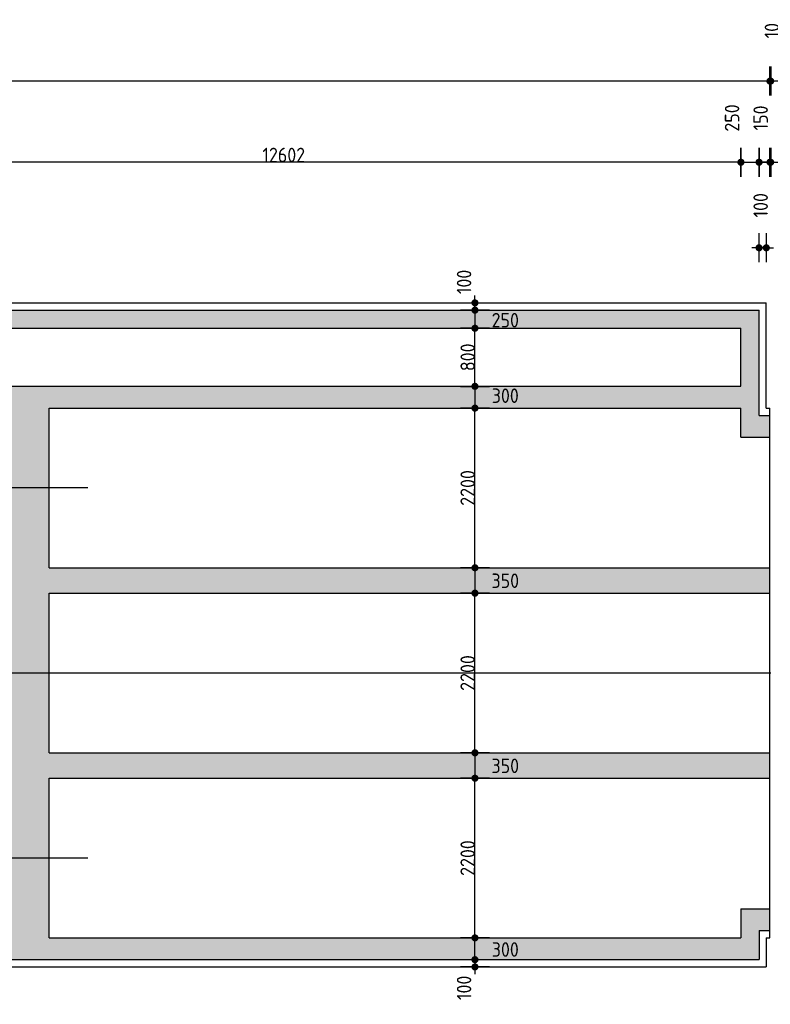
# Model space of a CAD drawing. Extents: x 175348 to 346046, y 6106 to 85322.
# Tile 2 of 20: x 196294 to 206640, y 10640 to 24207. Entities that reach past the tile are written whole.
import ezdxf

# ---------------------------------------------------------------- set-up
doc = ezdxf.new("R2010")
doc.units = 0
doc.linetypes.add('CENTER', pattern=[8.5, 6, -1, 0.5, -1])
doc.layers.get('0').update_dxf_attribs({"linetype": 'CONTINUOUS'})
for name, color, linetype in [('c-best-alg', 252, 'CONTINUOUS'), ('c-best-maatv-alg', 251, 'CONTINUOUS'), ('c-best-raster-alg', 253, 'CONTINUOUS')]:
    doc.layers.add(name, color=color, linetype=linetype)
doc.styles.add('WBDIM', font='isocp-w.shx')
doc.dimstyles.new('50', dxfattribs={"dimscale": 50, "dimtxt": 2, "dimasz": 0.5, "dimexe": 1.25, "dimexo": 0.625, "dimgap": 1, "dimtad": 1, "dimdec": 0, "dimdsep": 46, "dimtxsty": 'WBDIM', "dimblk1": 'A-DIMDOT', "dimblk2": 'A-DIMDOT', "dimsah": 1, "dimcen": 2.5, "dimse1": 1, "dimse2": 1, "dimclrd": 252, "dimclrt": 2, "dimadec": 0, "dimazin": 0, "dimtfac": 1, "dimtdec": 0, "dimtmove": 2, "dimatfit": 3, "dimldrblk": 'A-DIMDOT', "dimfxl": 1, "dimtolj": 1, "dimtzin": 0, "dimarcsym": 0})

# ---------------------------------------------------------------- blocks, each defined once
blk = doc.blocks.new('A-DIMDOT')
at = {"linetype": 'Continuous'}
blk.add_line((0, -4), (0, 4), dxfattribs=at)
at = {"linetype": 'Continuous', "const_width": 0.988}
blk.add_lwpolyline([(-0.49, 0, 1), (0.49, 0, 1)], format="xyb", close=True, dxfattribs=at)
at = {"linetype": 'Continuous'}
blk.add_circle((0, 0), 0.494, dxfattribs=at)
blk = doc.blocks.new('*D90')
at = {"layer": 'c-best-maatv-alg', "color": 252, "lineweight": -2, "transparency": 16777216}
blk.add_line((202569, 19205), (202569, 19905), dxfattribs=at)
at = {"layer": 'c-best-maatv-alg', "color": 252, "lineweight": -2, "transparency": 16777216, "xscale": 50, "yscale": 50, "zscale": 50}
for p, rotation in [((202569, 19955), 90), ((202569, 19155), 270)]:
    blk.add_blockref('A-DIMDOT', p, dxfattribs=dict(at, rotation=rotation))
at = {"layer": 'c-best-maatv-alg', "color": 2, "transparency": 16777216, "insert": (202469, 19555), "char_height": 200, "attachment_point": 5, "rotation": 90, "style": 'WBDIM'}
blk.add_mtext('\\A1;800', dxfattribs=at)
blk = doc.blocks.new('*D89')
at = {"layer": 'c-best-maatv-alg', "color": 252, "lineweight": -2, "transparency": 16777216}
blk.add_line((202569, 19105), (202569, 18905), dxfattribs=at)
at = {"layer": 'c-best-maatv-alg', "color": 252, "lineweight": -2, "transparency": 16777216, "xscale": 50, "yscale": 50, "zscale": 50}
for p, rotation in [((202569, 19155), 90), ((202569, 18855), 270)]:
    blk.add_blockref('A-DIMDOT', p, dxfattribs=dict(at, rotation=rotation))
at = {"layer": 'c-best-maatv-alg', "color": 2, "transparency": 16777216, "insert": (202987, 19026), "char_height": 200, "attachment_point": 5, "style": 'WBDIM'}
blk.add_mtext('\\A1;300', dxfattribs=at)
blk = doc.blocks.new('*D74')
at = {"layer": 'c-best-maatv-alg', "color": 252, "lineweight": -2, "transparency": 16777216}
blk.add_line((202569, 16705), (202569, 18805), dxfattribs=at)
at = {"layer": 'c-best-maatv-alg', "color": 252, "lineweight": -2, "transparency": 16777216, "xscale": 50, "yscale": 50, "zscale": 50}
for p, rotation in [((202569, 18855), 90), ((202569, 16655), 270)]:
    blk.add_blockref('A-DIMDOT', p, dxfattribs=dict(at, rotation=rotation))
at = {"layer": 'c-best-maatv-alg', "color": 2, "transparency": 16777216, "insert": (202469, 17755), "char_height": 200, "attachment_point": 5, "rotation": 90, "style": 'WBDIM'}
blk.add_mtext('\\A1;2200', dxfattribs=at)
blk = doc.blocks.new('*D88')
at = {"layer": 'c-best-maatv-alg', "color": 252, "lineweight": -2, "transparency": 16777216}
blk.add_line((202569, 16605), (202569, 16355), dxfattribs=at)
at = {"layer": 'c-best-maatv-alg', "color": 252, "lineweight": -2, "transparency": 16777216, "xscale": 50, "yscale": 50, "zscale": 50}
for p, rotation in [((202569, 16655), 90), ((202569, 16305), 270)]:
    blk.add_blockref('A-DIMDOT', p, dxfattribs=dict(at, rotation=rotation))
at = {"layer": 'c-best-maatv-alg', "color": 2, "transparency": 16777216, "insert": (202987, 16476), "char_height": 200, "attachment_point": 5, "style": 'WBDIM'}
blk.add_mtext('\\A1;350', dxfattribs=at)
blk = doc.blocks.new('*D73')
at = {"layer": 'c-best-maatv-alg', "color": 252, "lineweight": -2, "transparency": 16777216}
blk.add_line((202569, 14155), (202569, 16255), dxfattribs=at)
at = {"layer": 'c-best-maatv-alg', "color": 252, "lineweight": -2, "transparency": 16777216, "xscale": 50, "yscale": 50, "zscale": 50}
for p, rotation in [((202569, 16305), 90), ((202569, 14105), 270)]:
    blk.add_blockref('A-DIMDOT', p, dxfattribs=dict(at, rotation=rotation))
at = {"layer": 'c-best-maatv-alg', "color": 2, "transparency": 16777216, "insert": (202469, 15205), "char_height": 200, "attachment_point": 5, "rotation": 90, "style": 'WBDIM'}
blk.add_mtext('\\A1;2200', dxfattribs=at)
blk = doc.blocks.new('*D72')
at = {"layer": 'c-best-maatv-alg', "color": 252, "lineweight": -2, "transparency": 16777216}
for p, q in [((202569, 20355), (202569, 20405)), ((202569, 20205), (202569, 20305)), ((202569, 20155), (202569, 20105))]:
    blk.add_line(p, q, dxfattribs=at)
at = {"layer": 'c-best-maatv-alg', "color": 252, "lineweight": -2, "transparency": 16777216, "xscale": 50, "yscale": 50, "zscale": 50}
for p, rotation in [((202569, 20305), 270), ((202569, 20205), 90)]:
    blk.add_blockref('A-DIMDOT', p, dxfattribs=dict(at, rotation=rotation))
at = {"layer": 'c-best-maatv-alg', "color": 2, "transparency": 16777216, "insert": (202419, 20594), "char_height": 200, "attachment_point": 5, "rotation": 90, "style": 'WBDIM'}
blk.add_mtext('\\A1;100', dxfattribs=at)
blk = doc.blocks.new('*D87')
at = {"layer": 'c-best-maatv-alg', "color": 252, "lineweight": -2, "transparency": 16777216}
blk.add_line((202569, 20155), (202569, 20005), dxfattribs=at)
at = {"layer": 'c-best-maatv-alg', "color": 252, "lineweight": -2, "transparency": 16777216, "xscale": 50, "yscale": 50, "zscale": 50}
for p, rotation in [((202569, 20205), 90), ((202569, 19955), 270)]:
    blk.add_blockref('A-DIMDOT', p, dxfattribs=dict(at, rotation=rotation))
at = {"layer": 'c-best-maatv-alg', "color": 2, "transparency": 16777216, "insert": (202987, 20066), "char_height": 200, "attachment_point": 5, "style": 'WBDIM'}
blk.add_mtext('\\A1;250', dxfattribs=at)
blk = doc.blocks.new('*D71')
at = {"layer": 'c-best-maatv-alg', "color": 252, "lineweight": -2, "transparency": 16777216}
for p, q in [((202569, 11305), (202569, 11355)), ((202569, 11255), (202569, 11155)), ((202569, 11105), (202569, 11055))]:
    blk.add_line(p, q, dxfattribs=at)
at = {"layer": 'c-best-maatv-alg', "color": 252, "lineweight": -2, "transparency": 16777216, "xscale": 50, "yscale": 50, "zscale": 50}
for p, rotation in [((202569, 11255), 270), ((202569, 11155), 90)]:
    blk.add_blockref('A-DIMDOT', p, dxfattribs=dict(at, rotation=rotation))
at = {"layer": 'c-best-maatv-alg', "color": 2, "transparency": 16777216, "insert": (202419, 10867), "char_height": 200, "attachment_point": 5, "rotation": 90, "style": 'WBDIM'}
blk.add_mtext('\\A1;100', dxfattribs=at)
blk = doc.blocks.new('*D86')
at = {"layer": 'c-best-maatv-alg', "color": 252, "lineweight": -2, "transparency": 16777216}
blk.add_line((202569, 11305), (202569, 11505), dxfattribs=at)
at = {"layer": 'c-best-maatv-alg', "color": 252, "lineweight": -2, "transparency": 16777216, "xscale": 50, "yscale": 50, "zscale": 50}
for p, rotation in [((202569, 11555), 90), ((202569, 11255), 270)]:
    blk.add_blockref('A-DIMDOT', p, dxfattribs=dict(at, rotation=rotation))
at = {"layer": 'c-best-maatv-alg', "color": 2, "transparency": 16777216, "insert": (202987, 11395), "char_height": 200, "attachment_point": 5, "style": 'WBDIM'}
blk.add_mtext('\\A1;300', dxfattribs=at)
blk = doc.blocks.new('*D85')
at = {"layer": 'c-best-maatv-alg', "color": 252, "lineweight": -2, "transparency": 16777216}
blk.add_line((202569, 14055), (202569, 13805), dxfattribs=at)
at = {"layer": 'c-best-maatv-alg', "color": 252, "lineweight": -2, "transparency": 16777216, "xscale": 50, "yscale": 50, "zscale": 50}
for p, rotation in [((202569, 14105), 90), ((202569, 13755), 270)]:
    blk.add_blockref('A-DIMDOT', p, dxfattribs=dict(at, rotation=rotation))
at = {"layer": 'c-best-maatv-alg', "color": 2, "transparency": 16777216, "insert": (202987, 13926), "char_height": 200, "attachment_point": 5, "style": 'WBDIM'}
blk.add_mtext('\\A1;350', dxfattribs=at)
blk = doc.blocks.new('*D70')
at = {"layer": 'c-best-maatv-alg', "color": 252, "lineweight": -2, "transparency": 16777216}
blk.add_line((202569, 11605), (202569, 13705), dxfattribs=at)
at = {"layer": 'c-best-maatv-alg', "color": 252, "lineweight": -2, "transparency": 16777216, "xscale": 50, "yscale": 50, "zscale": 50}
for p, rotation in [((202569, 13755), 90), ((202569, 11555), 270)]:
    blk.add_blockref('A-DIMDOT', p, dxfattribs=dict(at, rotation=rotation))
at = {"layer": 'c-best-maatv-alg', "color": 2, "transparency": 16777216, "insert": (202469, 12655), "char_height": 200, "attachment_point": 5, "rotation": 90, "style": 'WBDIM'}
blk.add_mtext('\\A1;2200', dxfattribs=at)
blk = doc.blocks.new('*D54')
at = {"layer": 'c-best-maatv-alg', "color": 252, "lineweight": -2, "transparency": 16777216}
blk.add_line((206585, 23361), (180575, 23361), dxfattribs=at)
at = {"layer": 'c-best-maatv-alg', "color": 252, "lineweight": -2, "transparency": 16777216, "xscale": 50, "yscale": 50, "zscale": 50, "rotation": 180}
blk.add_blockref('A-DIMDOT', (180525, 23361), dxfattribs=at)
at = {"layer": 'c-best-maatv-alg', "color": 252, "lineweight": -2, "transparency": 16777216, "xscale": 50, "yscale": 50, "zscale": 50}
blk.add_blockref('A-DIMDOT', (206635, 23361), dxfattribs=at)
at = {"layer": 'c-best-maatv-alg', "color": 2, "transparency": 16777216, "insert": (193580, 23461), "char_height": 200, "attachment_point": 5, "style": 'WBDIM'}
blk.add_mtext('\\A1;26110', dxfattribs=at)
blk = doc.blocks.new('*D53')
at = {"layer": 'c-best-maatv-alg', "color": 252, "lineweight": -2, "transparency": 16777216}
blk.add_line((206285, 22243), (206435, 22243), dxfattribs=at)
at = {"layer": 'c-best-maatv-alg', "color": 252, "lineweight": -2, "transparency": 16777216, "xscale": 50, "yscale": 50, "zscale": 50, "rotation": 180}
blk.add_blockref('A-DIMDOT', (206235, 22243), dxfattribs=at)
at = {"layer": 'c-best-maatv-alg', "color": 252, "lineweight": -2, "transparency": 16777216, "xscale": 50, "yscale": 50, "zscale": 50}
blk.add_blockref('A-DIMDOT', (206485, 22243), dxfattribs=at)
at = {"layer": 'c-best-maatv-alg', "color": 2, "transparency": 16777216, "insert": (206113, 22853), "char_height": 200, "attachment_point": 5, "rotation": 90, "style": 'WBDIM'}
blk.add_mtext('\\A1;250', dxfattribs=at)
blk = doc.blocks.new('*D52')
at = {"layer": 'c-best-maatv-alg', "color": 252, "lineweight": -2, "transparency": 16777216}
blk.add_line((206535, 22243), (206585, 22243), dxfattribs=at)
at = {"layer": 'c-best-maatv-alg', "color": 252, "lineweight": -2, "transparency": 16777216, "xscale": 50, "yscale": 50, "zscale": 50, "rotation": 180}
blk.add_blockref('A-DIMDOT', (206485, 22243), dxfattribs=at)
at = {"layer": 'c-best-maatv-alg', "color": 252, "lineweight": -2, "transparency": 16777216, "xscale": 50, "yscale": 50, "zscale": 50}
blk.add_blockref('A-DIMDOT', (206635, 22243), dxfattribs=at)
at = {"layer": 'c-best-maatv-alg', "color": 2, "transparency": 16777216, "insert": (206507, 22853), "char_height": 200, "attachment_point": 5, "rotation": 90, "style": 'WBDIM'}
blk.add_mtext('\\A1;150', dxfattribs=at)
blk = doc.blocks.new('*D50')
at = {"layer": 'c-best-maatv-alg', "color": 252, "lineweight": -2, "transparency": 16777216}
blk.add_line((206185, 22243), (193683, 22243), dxfattribs=at)
at = {"layer": 'c-best-maatv-alg', "color": 252, "lineweight": -2, "transparency": 16777216, "xscale": 50, "yscale": 50, "zscale": 50, "rotation": 180}
blk.add_blockref('A-DIMDOT', (193633, 22243), dxfattribs=at)
at = {"layer": 'c-best-maatv-alg', "color": 252, "lineweight": -2, "transparency": 16777216, "xscale": 50, "yscale": 50, "zscale": 50}
blk.add_blockref('A-DIMDOT', (206235, 22243), dxfattribs=at)
at = {"layer": 'c-best-maatv-alg', "color": 2, "transparency": 16777216, "insert": (199934, 22343), "char_height": 200, "attachment_point": 5, "style": 'WBDIM'}
blk.add_mtext('\\A1;12602', dxfattribs=at)
blk = doc.blocks.new('*D49')
at = {"layer": 'c-best-maatv-alg', "color": 252, "lineweight": -2, "transparency": 16777216}
blk.add_line((206695, 22243), (210435, 22243), dxfattribs=at)
at = {"layer": 'c-best-maatv-alg', "color": 252, "lineweight": -2, "transparency": 16777216, "xscale": 50, "yscale": 50, "zscale": 50, "rotation": 180}
blk.add_blockref('A-DIMDOT', (206645, 22243), dxfattribs=at)
at = {"layer": 'c-best-maatv-alg', "color": 252, "lineweight": -2, "transparency": 16777216, "xscale": 50, "yscale": 50, "zscale": 50}
blk.add_blockref('A-DIMDOT', (210485, 22243), dxfattribs=at)
at = {"layer": 'c-best-maatv-alg', "color": 2, "transparency": 16777216, "insert": (208565, 22343), "char_height": 200, "attachment_point": 5, "style": 'WBDIM'}
blk.add_mtext('\\A1;3840', dxfattribs=at)
blk = doc.blocks.new('*D48')
at = {"layer": 'c-best-maatv-alg', "color": 252, "lineweight": -2, "transparency": 16777216}
for p, q in [((206435, 21064), (206385, 21064)), ((206485, 21064), (206585, 21064)), ((206635, 21064), (206685, 21064))]:
    blk.add_line(p, q, dxfattribs=at)
at = {"layer": 'c-best-maatv-alg', "color": 252, "lineweight": -2, "transparency": 16777216, "xscale": 50, "yscale": 50, "zscale": 50}
blk.add_blockref('A-DIMDOT', (206485, 21064), dxfattribs=at)
at = {"layer": 'c-best-maatv-alg', "color": 252, "lineweight": -2, "transparency": 16777216, "xscale": 50, "yscale": 50, "zscale": 50, "rotation": 180}
blk.add_blockref('A-DIMDOT', (206585, 21064), dxfattribs=at)
at = {"layer": 'c-best-maatv-alg', "color": 2, "transparency": 16777216, "insert": (206507, 21650), "char_height": 200, "attachment_point": 5, "rotation": 90, "style": 'WBDIM'}
blk.add_mtext('\\A1;100', dxfattribs=at)
blk = doc.blocks.new('*D47')
at = {"layer": 'c-best-maatv-alg', "color": 252, "lineweight": -2, "transparency": 16777216}
blk.add_line((213085, 23361), (206695, 23361), dxfattribs=at)
at = {"layer": 'c-best-maatv-alg', "color": 252, "lineweight": -2, "transparency": 16777216, "xscale": 50, "yscale": 50, "zscale": 50, "rotation": 180}
blk.add_blockref('A-DIMDOT', (206645, 23361), dxfattribs=at)
at = {"layer": 'c-best-maatv-alg', "color": 252, "lineweight": -2, "transparency": 16777216, "xscale": 50, "yscale": 50, "zscale": 50}
blk.add_blockref('A-DIMDOT', (213135, 23361), dxfattribs=at)
at = {"layer": 'c-best-maatv-alg', "color": 2, "transparency": 16777216, "insert": (209890, 23461), "char_height": 200, "attachment_point": 5, "style": 'WBDIM'}
blk.add_mtext('\\A1;6490', dxfattribs=at)
blk = doc.blocks.new('*D46')
at = {"layer": 'c-best-maatv-alg', "color": 252, "lineweight": -2, "transparency": 16777216}
for p, q in [((206585, 22243), (206535, 22243)), ((206635, 22243), (206645, 22243)), ((206695, 22243), (206745, 22243))]:
    blk.add_line(p, q, dxfattribs=at)
at = {"layer": 'c-best-maatv-alg', "color": 252, "lineweight": -2, "transparency": 16777216, "xscale": 50, "yscale": 50, "zscale": 50}
blk.add_blockref('A-DIMDOT', (206635, 22243), dxfattribs=at)
at = {"layer": 'c-best-maatv-alg', "color": 252, "lineweight": -2, "transparency": 16777216, "xscale": 50, "yscale": 50, "zscale": 50, "rotation": 180}
blk.add_blockref('A-DIMDOT', (206645, 22243), dxfattribs=at)
at = {"layer": 'c-best-maatv-alg', "color": 2, "transparency": 16777216, "insert": (206662, 24056), "char_height": 200, "attachment_point": 5, "rotation": 90, "style": 'WBDIM'}
blk.add_mtext('\\A1;10', dxfattribs=at)

msp = doc.modelspace()

# ---------------------------------------------------------------- hatches: boundary and pattern name
at = {"layer": 'c-best-raster-alg'}
h = msp.add_hatch(color=256, dxfattribs=at)
h.paths.add_polyline_path([(196701.9491, 14105.2974), (196701.9491, 15205.2974), (196001.9491, 15205.2974), (196001.9491, 14105.2974), (189224.9968, 14105.2974), (189224.9968, 13755.2974), (196001.9491, 13755.2974), (196001.9491, 12655.2974), (196701.9491, 12655.2974), (196701.9491, 13755.2974), (206634.9968, 13755.2974), (206634.9968, 14105.2974)])
h.paths.add_polyline_path([(196001.9491, 15205.2974), (196701.9491, 15205.2974), (196701.9491, 16305.2974), (206634.9968, 16305.2974), (206634.9968, 16655.2974), (196701.9491, 16655.2974), (196701.9491, 17755.2974), (196001.9491, 17755.2974), (196001.9491, 16655.2974), (189224.9968, 16655.2974), (189224.9968, 16305.2974), (196001.9491, 16305.2974)])
h.paths.add_polyline_path([(196001.9491, 17755.2974), (196701.9491, 17755.2974), (196701.9491, 18855.2974), (206234.9968, 18855.2974), (206234.9968, 18455.2974), (206634.9968, 18455.2974), (206634.9968, 18755.2974), (206484.9968, 18755.2974), (206484.9968, 20205.2974), (193382.9968, 20205.2974), (193382.9968, 19155.2974), (185524.9968, 19155.2974), (185524.9968, 17755.2974), (185824.9968, 17755.2974), (185824.9968, 18855.2974), (196001.9491, 18855.2974)])
h.paths.add_polyline_path([(193632.9968, 19155.2974), (193632.9968, 19955.2974), (206234.9968, 19955.2974), (206234.9968, 19155.2974)], flags=16)
h.paths.add_polyline_path([(196701.9491, 11555.2974), (196701.9491, 12655.2974), (196001.9491, 12655.2974), (196001.9491, 11555.2974), (189224.9968, 11555.2974), (189224.9968, 11255.2974), (206484.9968, 11255.2974), (206484.9968, 11655.2974), (206634.9968, 11655.2974), (206634.9968, 11955.2974), (206234.9968, 11955.2974), (206234.9968, 11555.2974)])
h.paths.add_polyline_path([(189224.9968, 11255.2974), (189224.9968, 11555.2974), (185824.9968, 11555.2974), (185824.9968, 12655.2974), (185524.9968, 12655.2974), (185524.9968, 11555.2974), (180524.9968, 11555.2974), (180524.9968, 15205.2974), (180224.9968, 15205.2974), (180224.9968, 11255.2974)])
h.paths.add_polyline_path([(185824.9968, 14105.2974), (185824.9968, 15205.2974), (185524.9968, 15205.2974), (185524.9968, 12655.2974), (185824.9968, 12655.2974), (185824.9968, 13755.2974), (188824.9968, 13755.2974), (188824.9968, 14105.2974)], flags=17)
h.paths.add_polyline_path([(185824.9968, 16655.2974), (185824.9968, 16955.2974), (185524.9968, 16955.2974), (185524.9968, 15205.2974), (185824.9968, 15205.2974), (185824.9968, 16305.2974), (188824.9968, 16305.2974), (188824.9968, 16655.2974)])
h.paths.add_polyline_path([(189224.9968, 16305.2974), (189224.9968, 16655.2974), (188824.9968, 16655.2974), (188824.9968, 16305.2974)])
h.paths.add_polyline_path([(189224.9968, 13755.2974), (189224.9968, 14105.2974), (188824.9968, 14105.2974), (188824.9968, 13755.2974)], flags=17)
h.paths.add_polyline_path([(180524.9968, 16955.2974), (180224.9968, 16955.2974), (180224.9968, 15205.2974), (180524.9968, 15205.2974)])
h.paths.add_polyline_path([(180224.9968, 16955.2974), (180524.9968, 16955.2974), (180524.9968, 18855.2974), (180824.9968, 18855.2974), (180824.9968, 19155.2974), (180224.9968, 19155.2974)])
h.paths.add_polyline_path([(184324.9968, 20155.2974), (184324.9968, 19155.2974), (183529.919, 19155.2974), (183529.919, 18855.2974), (184524.9968, 18855.2974), (184524.9968, 19955.2974), (186711.1486, 19955.2974), (186827.9381, 20155.2974)])
h.paths.add_polyline_path([(185524.9968, 16955.2974), (185824.9968, 16955.2974), (185824.9968, 17755.2974), (185524.9968, 17755.2974)])
h.paths.add_polyline_path([(202781.1551, 14060.8917), (203192.5837, 14060.8917), (203192.5837, 13790.8917), (202781.1551, 13790.8917)], flags=24)
h.paths.add_polyline_path([(202781.1551, 16610.8917), (203192.5837, 16610.8917), (203192.5837, 16340.8917), (202781.1551, 16340.8917)], flags=24)
h.paths.add_polyline_path([(202774.7265, 20200.5556), (203199.0123, 20200.5556), (203199.0123, 19930.5556), (202774.7265, 19930.5556)], flags=24)
h.paths.add_polyline_path([(202774.7265, 19160.8917), (203199.0123, 19160.8917), (203199.0123, 18890.8917), (202774.7265, 18890.8917)], flags=24)
h.paths.add_polyline_path([(202343.8348, 19336.726), (202343.8348, 19773.8688), (202613.8348, 19773.8688), (202613.8348, 19336.726)], flags=8)
h.paths.add_polyline_path([(192071.4387, 19160.8917), (192508.5816, 19160.8917), (192508.5816, 18890.8917), (192071.4387, 18890.8917)], flags=25)
h.paths.add_polyline_path([(202774.7265, 11530.0392), (203199.0123, 11530.0392), (203199.0123, 11260.0392), (202774.7265, 11260.0392)], flags=24)
h.paths.add_polyline_path([(192071.4387, 11530.0392), (192508.5816, 11530.0392), (192508.5816, 11260.0392), (192071.4387, 11260.0392)], flags=24)

# ---------------------------------------------------------------- linework, layer by layer
at = {"layer": 'c-best-alg'}
for p, q in [((193282.9968, 20305.2974), (206584.9968, 20305.2974)), ((206584.9968, 18855.2974), (206584.9968, 20305.2974)), ((193382.9968, 20205.2974), (206484.9968, 20205.2974)), ((206484.9968, 18755.2974), (206484.9968, 20205.2974)), ((193632.9968, 19955.2974), (206234.9968, 19955.2974)), ((206234.9968, 19155.2974), (206234.9968, 19955.2974)), ((193632.9968, 19155.2974), (206234.9968, 19155.2974)), ((196701.9491, 16655.2974), (196701.9491, 18855.2974)), ((196701.9491, 18855.2974), (206234.9968, 18855.2974)), ((206234.9968, 18455.2974), (206234.9968, 18855.2974)), ((206484.9968, 18755.2974), (206634.9968, 18755.2974)), ((206584.9968, 18855.2974), (206634.9968, 18855.2974)), ((206634.9968, 11555.2974), (206634.9968, 18855.2974)), ((206234.9968, 18455.2974), (206634.9968, 18455.2974)), ((196701.9491, 16655.2974), (206634.9968, 16655.2974)), ((196701.9491, 14105.2974), (196701.9491, 16305.2974)), ((196701.9491, 16305.2974), (206634.9968, 16305.2974)), ((196701.9491, 14105.2974), (206634.9968, 14105.2974)), ((196701.9491, 13755.2974), (206634.9968, 13755.2974)), ((196701.9491, 11555.2974), (196701.9491, 13755.2974)), ((206234.9968, 11955.2974), (206634.9968, 11955.2974)), ((206234.9968, 11955.2974), (206234.9968, 11555.2974)), ((196701.9491, 11555.2974), (206234.9968, 11555.2974)), ((206484.9968, 11655.2974), (206634.9968, 11655.2974)), ((206484.9968, 11655.2974), (206484.9968, 11255.2974)), ((206584.9968, 11555.2974), (206584.9968, 11155.2974)), ((206584.9968, 11555.2974), (206634.9968, 11555.2974)), ((180024.9968, 11155.2974), (206584.9968, 11155.2974)), ((180224.9968, 11255.2974), (206484.9968, 11255.2974))]:
    msp.add_line(p, q, dxfattribs=at)
at = {"layer": 'c-best-alg', "linetype": 'CENTER'}
for p, q in [((197234.9968, 17755.2974), (182409.9117, 17755.2974)), ((177710.0339, 15205.2974), (206644.9968, 15205.2974)), ((197234.9968, 12655.2974), (182409.9117, 12655.2974))]:
    msp.add_line(p, q, dxfattribs=at)

# ---------------------------------------------------------------- dimensions: what is measured, and where the dimension line sits
at = {"layer": 'c-best-maatv-alg', "ltscale": 0.1}
for base, p1, p2, picture, middle in [((206644.9968, 22242.9112), (206634.9968, 19812.9632), (206644.9968, 19812.9632), '*D46', (206662.2022, 24055.7243)), ((206484.9968, 22242.9112), (206234.9968, 19421.1374), (206484.9968, 19421.1374), '*D53', (206112.5573, 22852.8801)), ((206634.9968, 22242.9112), (206484.9968, 19812.9632), (206634.9968, 19812.9632), '*D52', (206506.6555, 22852.8801)), ((206584.9968, 21063.9092), (206484.9968, 18847.1232), (206584.9968, 18855.2974), '*D48', (206506.6555, 21650.0359))]:
    dim = msp.add_linear_dim(base=base, p1=p1, p2=p2, dimstyle='50', override={"dimscale": 100, "dimgap": 0.0015}, dxfattribs=at)
    dim.commit()
    dim.dimension.update_dxf_attribs({"geometry": picture, "text_midpoint": middle, "dimtype": 160, "text_rotation": 90})
for base, p1, p2, picture, middle in [((180524.9968, 23360.5299), (206634.9968, 16961.9419), (180524.9968, 18696.8257), '*D54', (193579.9968, 23460.6799)), ((206644.9968, 23360.5299), (213134.9968, 16961.9419), (206644.9968, 17393.1712), '*D47', (209889.9968, 23460.6799)), ((193632.9968, 22242.9112), (206234.9968, 19955.2974), (193632.9968, 19955.2974), '*D50', (199933.9968, 22343.0612)), ((210484.9968, 22242.9112), (206644.9968, 19305.2974), (210484.9968, 18455.2974), '*D49', (208564.9968, 22343.0612))]:
    dim = msp.add_linear_dim(base=base, p1=p1, p2=p2, dimstyle='50', override={"dimscale": 100, "dimgap": 0.0015}, dxfattribs=at)
    dim.commit()
    dim.dimension.update_dxf_attribs({"geometry": picture, "text_midpoint": middle})
for base, p1, p2, picture, middle in [((202568.9848, 20305.2974), (201977.6155, 20205.2974), (201977.6155, 20305.2974), '*D72', (202418.593, 20593.5884)), ((202568.9848, 11155.2974), (201977.6155, 11255.2974), (201977.6155, 11155.2974), '*D71', (202418.593, 10867.0064))]:
    dim = msp.add_linear_dim(base=base, p1=p1, p2=p2, angle=270, dimstyle='50', override={"dimscale": 100, "dimgap": 0.0015}, dxfattribs=at)
    dim.commit()
    dim.dimension.update_dxf_attribs({"geometry": picture, "text_midpoint": middle, "dimtype": 160, "text_rotation": 90})
for base, p1, p2, picture, middle in [((202568.9848, 19955.2974), (201977.6155, 20205.2974), (201977.6155, 19955.2974), '*D87', (202986.8694, 20065.5556)), ((202568.9848, 18855.2974), (201977.6155, 19155.2974), (201977.6155, 18855.2974), '*D89', (202986.8694, 19025.8917)), ((202568.9848, 16305.2974), (201977.6155, 16655.2974), (201977.6155, 16305.2974), '*D88', (202986.8694, 16475.8917)), ((202568.9848, 13755.2974), (201977.6155, 14105.2974), (201977.6155, 13755.2974), '*D85', (202986.8694, 13925.8917)), ((202568.9848, 11555.2974), (201977.6155, 11255.2974), (201977.6155, 11555.2974), '*D86', (202986.8694, 11395.0392))]:
    dim = msp.add_linear_dim(base=base, p1=p1, p2=p2, angle=270, dimstyle='50', override={"dimscale": 100, "dimgap": 0.0015, "dimtih": 1, "dimtoh": 1}, dxfattribs=at)
    dim.commit()
    dim.dimension.update_dxf_attribs({"geometry": picture, "text_midpoint": middle, "dimtype": 160})
for base, p1, p2, picture, middle in [((202568.9848, 19955.2974), (202007.6703, 19155.2974), (201977.6155, 19955.2974), '*D90', (202468.8348, 19555.2974)), ((202568.9848, 18855.2974), (202060.2662, 16655.2974), (201977.6155, 18855.2974), '*D74', (202468.8348, 17755.2974)), ((202568.9848, 16305.2974), (202060.2662, 14105.2974), (201977.6155, 16305.2974), '*D73', (202468.8348, 15205.2974)), ((202568.9848, 13755.2974), (202060.2662, 11555.2974), (201977.6155, 13755.2974), '*D70', (202468.8348, 12655.2974))]:
    dim = msp.add_linear_dim(base=base, p1=p1, p2=p2, angle=90, dimstyle='50', override={"dimscale": 100, "dimgap": 0.0015}, dxfattribs=at)
    dim.commit()
    dim.dimension.update_dxf_attribs({"geometry": picture, "text_midpoint": middle})

doc.saveas('drawing.dxf')
